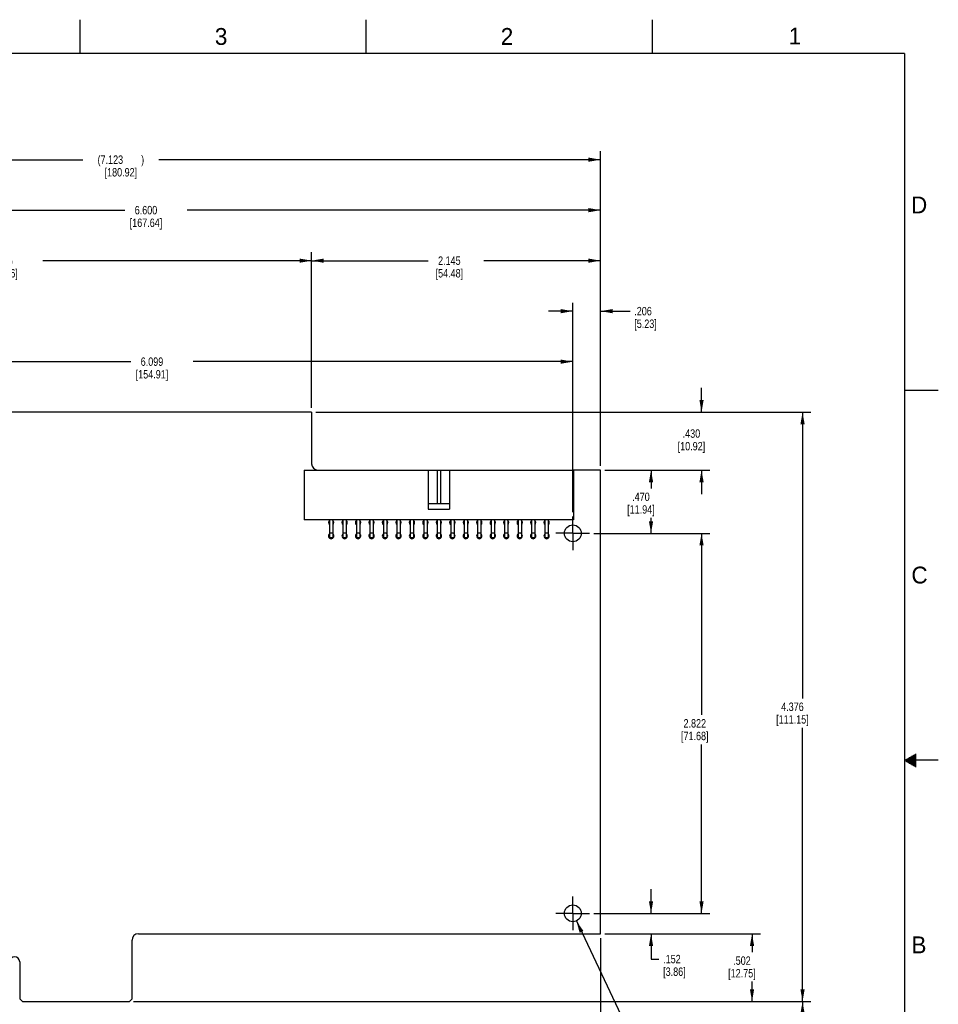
# Model space of a CAD drawing. Header units: inches. Extents: x 0 to 34, y 0 to 22.
# Tile 13 of 13: x 20.4 to 34, y 7.4 to 22. Entities that reach past the tile are written whole.
import ezdxf

# ---------------------------------------------------------------- set-up
doc = ezdxf.new("R2010")
doc.units = ezdxf.units.IN
doc.header["$LTSCALE"] = 1.87
doc.header["$MEASUREMENT"] = 0
doc.linetypes.add('CENTER', pattern=[0.6, 0.375, -0.075, 0.075, -0.075])
doc.layers.get('0').update_dxf_attribs({"linetype": 'CONTINUOUS'})
doc.layers.add('02___PRT_ALL_AXES', color=7, linetype='CONTINUOUS')
doc.layers.add('DIMENSIONS', color=7, linetype='CONTINUOUS')
doc.styles.get("Standard").update_dxf_attribs({"font": 'txt', "width": 0.8})
doc.styles.add('TEXTSTYLE_2', font='txt')
doc.dimstyles.new('DIMSTYLE_1', dxfattribs={"dimtxt": 0.125, "dimasz": 0.18, "dimexe": 0.125, "dimexo": 0.0625, "dimgap": 0.0625, "dimtad": 0, "dimtih": 1, "dimtoh": 1, "dimdec": 3, "dimlfac": 0.5, "dimzin": 4, "dimdsep": 46, "dimtxsty": 'STANDARD', "dimblk": '_FILLED', "dimblk1": '_FILLED', "dimblk2": '_FILLED', "dimcen": 0.09, "dimadec": 0, "dimazin": 0, "dimtp": 0.001, "dimtm": 0.001, "dimtfac": 1, "dimtdec": 3, "dimtofl": 0, "dimtmove": 0, "dimatfit": 3, "dimldrblk": '_FILLED', "dimfxl": 1, "dimtolj": 1, "dimtzin": 4, "dimarcsym": 0})
doc.dimstyles.new('DIMSTYLE_2', dxfattribs={"dimtxt": 0.125, "dimasz": 0.18, "dimexe": 0.125, "dimexo": 0.0625, "dimgap": 0.09, "dimtad": 0, "dimtih": 1, "dimtoh": 1, "dimdec": 3, "dimlfac": 0.5, "dimzin": 4, "dimdsep": 46, "dimtxsty": 'STANDARD', "dimblk": '_FILLED', "dimblk1": '_FILLED', "dimblk2": '_FILLED', "dimcen": 0.09, "dimadec": 0, "dimazin": 0, "dimtp": 0.001, "dimtm": 0.001, "dimtfac": 1, "dimtdec": 3, "dimtofl": 0, "dimtmove": 0, "dimatfit": 2, "dimldrblk": '_FILLED', "dimfxl": 1, "dimtolj": 1, "dimtzin": 4, "dimarcsym": 0})

# ---------------------------------------------------------------- blocks, each defined once
blk = doc.blocks.new('_FILLED')
at = {"color": 0, "linetype": 'BYBLOCK'}
blk.add_solid([(0, 0), (-1, 0.174), (-1, -0.174)], dxfattribs=at)
blk = doc.blocks.new('*D9')
at = {"layer": 'DIMENSIONS', "color": 2, "linetype": 'CONTINUOUS'}
for p, q in [((28.625, 8.615), (29.903, 5.919)), ((29.903, 5.919), (30.02, 5.919))]:
    blk.add_line(p, q, dxfattribs=at)
at = {"layer": 'DIMENSIONS', "color": 2, "linetype": 'CONTINUOUS', "xscale": 0.18, "yscale": 0.18, "zscale": 0.18, "rotation": 115.3588242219}
blk.add_blockref('_FILLED', (28.625, 8.615), dxfattribs=at)
at = {"layer": 'DIMENSIONS', "color": 2, "linetype": 'CONTINUOUS', "insert": (30.083, 5.982), "char_height": 0.125, "width": 1.59167, "attachment_point": 1, "line_spacing_factor": 0.9}
blk.add_mtext('3X \\Fgdt;{\\Fgdt;n}\\Ftxt;.125{\\Ftxt.shx;\\W1.000000;\\H0.125000; }[3.18]', dxfattribs=at)
blk = doc.blocks.new('*D11')
at = {"layer": 'DIMENSIONS', "color": 2, "linetype": 'CONTINUOUS'}
for p, q in [((15.784, 16.234), (15.784, 18.546)), ((24.694, 16.234), (24.694, 18.546)), ((15.784, 18.421), (19.776, 18.421)), ((24.694, 18.421), (20.701, 18.421))]:
    blk.add_line(p, q, dxfattribs=at)
at = {"layer": 'DIMENSIONS', "color": 2, "linetype": 'CONTINUOUS', "xscale": 0.18, "yscale": 0.18, "zscale": 0.18, "rotation": 180}
blk.add_blockref('_FILLED', (15.784, 18.421), dxfattribs=at)
at = {"layer": 'DIMENSIONS', "color": 2, "linetype": 'CONTINUOUS', "xscale": 0.18, "yscale": 0.18, "zscale": 0.18}
blk.add_blockref('_FILLED', (24.694, 18.421), dxfattribs=at)
at = {"layer": 'DIMENSIONS', "color": 2, "linetype": 'CONTINUOUS', "insert": (20.089, 18.484), "char_height": 0.125, "width": 0.8, "attachment_point": 2, "line_spacing_factor": 0.9}
blk.add_mtext('4.455\\P[113.16]', dxfattribs=at)
blk = doc.blocks.new('*D12')
at = {"layer": 'DIMENSIONS', "color": 2, "linetype": 'CONTINUOUS'}
for p, q in [((24.694, 16.234), (24.694, 18.546)), ((28.984, 15.374), (28.984, 18.546)), ((24.694, 18.421), (26.426, 18.421)), ((28.984, 18.421), (27.251, 18.421))]:
    blk.add_line(p, q, dxfattribs=at)
at = {"layer": 'DIMENSIONS', "color": 2, "linetype": 'CONTINUOUS', "xscale": 0.18, "yscale": 0.18, "zscale": 0.18, "rotation": 180}
blk.add_blockref('_FILLED', (24.694, 18.421), dxfattribs=at)
at = {"layer": 'DIMENSIONS', "color": 2, "linetype": 'CONTINUOUS', "xscale": 0.18, "yscale": 0.18, "zscale": 0.18}
blk.add_blockref('_FILLED', (28.984, 18.421), dxfattribs=at)
at = {"layer": 'DIMENSIONS', "color": 2, "linetype": 'CONTINUOUS', "insert": (26.739, 18.484), "char_height": 0.125, "width": 0.7, "attachment_point": 2, "line_spacing_factor": 0.9}
blk.add_mtext('2.145\\P[54.48]', dxfattribs=at)
blk = doc.blocks.new('*D13')
at = {"layer": 'DIMENSIONS', "color": 2, "linetype": 'CONTINUOUS'}
for p, q in [((14.738, 15.803), (14.738, 20.046)), ((28.984, 15.374), (28.984, 20.046)), ((14.738, 19.921), (21.298, 19.921)), ((28.984, 19.921), (22.423, 19.921))]:
    blk.add_line(p, q, dxfattribs=at)
at = {"layer": 'DIMENSIONS', "color": 2, "linetype": 'CONTINUOUS', "xscale": 0.18, "yscale": 0.18, "zscale": 0.18, "rotation": 180}
blk.add_blockref('_FILLED', (14.738, 19.921), dxfattribs=at)
at = {"layer": 'DIMENSIONS', "color": 2, "linetype": 'CONTINUOUS', "xscale": 0.18, "yscale": 0.18, "zscale": 0.18}
blk.add_blockref('_FILLED', (28.984, 19.921), dxfattribs=at)
at = {"layer": 'DIMENSIONS', "color": 2, "linetype": 'CONTINUOUS', "insert": (21.861, 19.984), "char_height": 0.125, "width": 1, "attachment_point": 2, "line_spacing_factor": 0.9}
blk.add_mtext('(7.123{\\Ftxt.shx;\\W2.400000;\\H0.125000; })\\P[180.92]', dxfattribs=at)
blk = doc.blocks.new('*D15')
at = {"layer": 'DIMENSIONS', "color": 2, "linetype": 'CONTINUOUS'}
for p, q in [((16.374, 16.09), (16.374, 17.046)), ((28.572, 14.684), (28.572, 17.046)), ((16.374, 16.921), (22.01, 16.921)), ((28.572, 16.921), (22.935, 16.921))]:
    blk.add_line(p, q, dxfattribs=at)
at = {"layer": 'DIMENSIONS', "color": 2, "linetype": 'CONTINUOUS', "xscale": 0.18, "yscale": 0.18, "zscale": 0.18, "rotation": 180}
blk.add_blockref('_FILLED', (16.374, 16.921), dxfattribs=at)
at = {"layer": 'DIMENSIONS', "color": 2, "linetype": 'CONTINUOUS', "xscale": 0.18, "yscale": 0.18, "zscale": 0.18}
blk.add_blockref('_FILLED', (28.572, 16.921), dxfattribs=at)
at = {"layer": 'DIMENSIONS', "color": 2, "linetype": 'CONTINUOUS', "insert": (22.323, 16.984), "char_height": 0.125, "width": 0.8, "attachment_point": 2, "line_spacing_factor": 0.9}
blk.add_mtext('6.099\\P[154.91]', dxfattribs=at)
blk = doc.blocks.new('*D16')
at = {"layer": 'DIMENSIONS', "color": 2, "linetype": 'CONTINUOUS'}
for p, q in [((28.572, 14.684), (28.572, 17.796)), ((28.984, 15.374), (28.984, 17.796)), ((28.572, 17.671), (28.212, 17.671)), ((28.984, 17.671), (29.422, 17.671))]:
    blk.add_line(p, q, dxfattribs=at)
at = {"layer": 'DIMENSIONS', "color": 2, "linetype": 'CONTINUOUS', "xscale": 0.18, "yscale": 0.18, "zscale": 0.18}
blk.add_blockref('_FILLED', (28.572, 17.671), dxfattribs=at)
at = {"layer": 'DIMENSIONS', "color": 2, "linetype": 'CONTINUOUS', "xscale": 0.18, "yscale": 0.18, "zscale": 0.18, "rotation": 180}
blk.add_blockref('_FILLED', (28.984, 17.671), dxfattribs=at)
at = {"layer": 'DIMENSIONS', "color": 2, "linetype": 'CONTINUOUS', "insert": (29.485, 17.734), "char_height": 0.125, "width": 0.6, "attachment_point": 1, "line_spacing_factor": 0.9}
blk.add_mtext('.206\\P[5.23]', dxfattribs=at)
blk = doc.blocks.new('*D18')
at = {"layer": 'DIMENSIONS', "color": 2, "linetype": 'CONTINUOUS'}
for p, q in [((28.984, 8.361), (28.984, 5.794)), ((15.714, 6.955), (15.714, 5.794)), ((15.714, 5.919), (21.886, 5.919)), ((28.984, 5.919), (22.811, 5.919))]:
    blk.add_line(p, q, dxfattribs=at)
at = {"layer": 'DIMENSIONS', "color": 2, "linetype": 'CONTINUOUS', "xscale": 0.18, "yscale": 0.18, "zscale": 0.18, "rotation": 180}
blk.add_blockref('_FILLED', (15.714, 5.919), dxfattribs=at)
at = {"layer": 'DIMENSIONS', "color": 2, "linetype": 'CONTINUOUS', "xscale": 0.18, "yscale": 0.18, "zscale": 0.18}
blk.add_blockref('_FILLED', (28.984, 5.919), dxfattribs=at)
at = {"layer": 'DIMENSIONS', "color": 2, "linetype": 'CONTINUOUS', "insert": (22.199, 5.982), "char_height": 0.125, "width": 0.8, "attachment_point": 2, "line_spacing_factor": 0.9}
blk.add_mtext('6.635\\P[168.53]', dxfattribs=at)
blk = doc.blocks.new('*D19')
at = {"layer": 'DIMENSIONS', "color": 2, "linetype": 'CONTINUOUS'}
for p, q in [((29.046, 8.423), (31.359, 8.423)), ((31.234, 8.423), (31.234, 8.151)), ((31.234, 7.419), (31.234, 7.713)), ((22.05, 7.419), (31.359, 7.419))]:
    blk.add_line(p, q, dxfattribs=at)
at = {"layer": 'DIMENSIONS', "color": 2, "linetype": 'CONTINUOUS', "xscale": 0.18, "yscale": 0.18, "zscale": 0.18}
for p, rotation in [((31.234, 8.423), 90), ((31.234, 7.419), 270)]:
    blk.add_blockref('_FILLED', p, dxfattribs=dict(at, rotation=rotation))
at = {"layer": 'DIMENSIONS', "color": 2, "linetype": 'CONTINUOUS', "insert": (31.084, 8.088), "char_height": 0.125, "width": 0.7, "attachment_point": 2, "line_spacing_factor": 0.9}
blk.add_mtext('.502\\P[12.75]', dxfattribs=at)
blk = doc.blocks.new('*D20')
at = {"layer": 'DIMENSIONS', "color": 2, "linetype": 'CONTINUOUS'}
for p, q in [((29.734, 8.727), (29.734, 9.087)), ((28.884, 8.727), (29.859, 8.727)), ((29.046, 8.423), (29.859, 8.423)), ((29.734, 8.423), (29.734, 8.049)), ((29.734, 8.049), (29.851, 8.049))]:
    blk.add_line(p, q, dxfattribs=at)
at = {"layer": 'DIMENSIONS', "color": 2, "linetype": 'CONTINUOUS', "xscale": 0.18, "yscale": 0.18, "zscale": 0.18}
for p, rotation in [((29.734, 8.727), 270), ((29.734, 8.423), 90)]:
    blk.add_blockref('_FILLED', p, dxfattribs=dict(at, rotation=rotation))
at = {"layer": 'DIMENSIONS', "color": 2, "linetype": 'CONTINUOUS', "insert": (29.914, 8.111), "char_height": 0.125, "width": 0.6, "attachment_point": 1, "line_spacing_factor": 0.9}
blk.add_mtext('.152\\P[3.86]', dxfattribs=at)
blk = doc.blocks.new('*D21')
at = {"layer": 'DIMENSIONS', "color": 2, "linetype": 'CONTINUOUS'}
for p, q in [((28.884, 14.371), (30.609, 14.371)), ((30.484, 14.371), (30.484, 11.674)), ((30.484, 8.727), (30.484, 11.237)), ((28.884, 8.727), (30.609, 8.727))]:
    blk.add_line(p, q, dxfattribs=at)
at = {"layer": 'DIMENSIONS', "color": 2, "linetype": 'CONTINUOUS', "xscale": 0.18, "yscale": 0.18, "zscale": 0.18}
for p, rotation in [((30.484, 14.371), 90), ((30.484, 8.727), 270)]:
    blk.add_blockref('_FILLED', p, dxfattribs=dict(at, rotation=rotation))
at = {"layer": 'DIMENSIONS', "color": 2, "linetype": 'CONTINUOUS', "insert": (30.384, 11.612), "char_height": 0.125, "width": 0.7, "attachment_point": 2, "line_spacing_factor": 0.9}
blk.add_mtext('2.822\\P[71.68]', dxfattribs=at)
blk = doc.blocks.new('*D22')
at = {"layer": 'DIMENSIONS', "color": 2, "linetype": 'CONTINUOUS'}
for p, q in [((29.046, 15.311), (29.859, 15.311)), ((29.734, 15.311), (29.734, 15.038)), ((29.734, 14.371), (29.734, 14.601)), ((28.884, 14.371), (29.859, 14.371))]:
    blk.add_line(p, q, dxfattribs=at)
at = {"layer": 'DIMENSIONS', "color": 2, "linetype": 'CONTINUOUS', "xscale": 0.18, "yscale": 0.18, "zscale": 0.18}
for p, rotation in [((29.734, 15.311), 90), ((29.734, 14.371), 270)]:
    blk.add_blockref('_FILLED', p, dxfattribs=dict(at, rotation=rotation))
at = {"layer": 'DIMENSIONS', "color": 2, "linetype": 'CONTINUOUS', "insert": (29.584, 14.976), "char_height": 0.125, "width": 0.7, "attachment_point": 2, "line_spacing_factor": 0.9}
blk.add_mtext('.470\\P[11.94]', dxfattribs=at)
blk = doc.blocks.new('*D23')
at = {"layer": 'DIMENSIONS', "color": 2, "linetype": 'CONTINUOUS'}
for p, q in [((30.484, 16.171), (30.484, 16.531)), ((24.756, 16.171), (30.609, 16.171)), ((29.046, 15.311), (30.609, 15.311)), ((30.484, 15.311), (30.484, 14.951))]:
    blk.add_line(p, q, dxfattribs=at)
at = {"layer": 'DIMENSIONS', "color": 2, "linetype": 'CONTINUOUS', "xscale": 0.18, "yscale": 0.18, "zscale": 0.18}
for p, rotation in [((30.484, 16.171), 270), ((30.484, 15.311), 90)]:
    blk.add_blockref('_FILLED', p, dxfattribs=dict(at, rotation=rotation))
at = {"layer": 'DIMENSIONS', "color": 2, "linetype": 'CONTINUOUS', "insert": (30.334, 15.916), "char_height": 0.125, "width": 0.7, "attachment_point": 2, "line_spacing_factor": 0.9}
blk.add_mtext('.430\\P[10.92]', dxfattribs=at)
blk = doc.blocks.new('*D24')
at = {"layer": 'DIMENSIONS', "color": 2, "linetype": 'CONTINUOUS'}
for p, q in [((22.05, 7.419), (32.109, 7.419)), ((31.984, 7.419), (31.984, 7.036)), ((31.984, 6.225), (31.984, 6.599)), ((15.741, 6.225), (32.109, 6.225))]:
    blk.add_line(p, q, dxfattribs=at)
at = {"layer": 'DIMENSIONS', "color": 2, "linetype": 'CONTINUOUS', "xscale": 0.18, "yscale": 0.18, "zscale": 0.18}
for p, rotation in [((31.984, 7.419), 90), ((31.984, 6.225), 270)]:
    blk.add_blockref('_FILLED', p, dxfattribs=dict(at, rotation=rotation))
at = {"layer": 'DIMENSIONS', "color": 2, "linetype": 'CONTINUOUS', "insert": (31.834, 6.974), "char_height": 0.125, "width": 0.7, "attachment_point": 2, "line_spacing_factor": 0.9}
blk.add_mtext('.597\\P[15.17]', dxfattribs=at)
blk = doc.blocks.new('*D25')
at = {"layer": 'DIMENSIONS', "color": 2, "linetype": 'CONTINUOUS'}
for p, q in [((24.756, 16.171), (32.109, 16.171)), ((31.984, 16.171), (31.984, 11.92)), ((31.984, 7.419), (31.984, 11.483)), ((22.05, 7.419), (32.109, 7.419))]:
    blk.add_line(p, q, dxfattribs=at)
at = {"layer": 'DIMENSIONS', "color": 2, "linetype": 'CONTINUOUS', "xscale": 0.18, "yscale": 0.18, "zscale": 0.18}
for p, rotation in [((31.984, 16.171), 90), ((31.984, 7.419), 270)]:
    blk.add_blockref('_FILLED', p, dxfattribs=dict(at, rotation=rotation))
at = {"layer": 'DIMENSIONS', "color": 2, "linetype": 'CONTINUOUS', "insert": (31.834, 11.858), "char_height": 0.125, "width": 0.8, "attachment_point": 2, "line_spacing_factor": 0.9}
blk.add_mtext('4.376\\P[111.15]', dxfattribs=at)
blk = doc.blocks.new('*D26')
at = {"layer": 'DIMENSIONS', "color": 2, "linetype": 'CONTINUOUS'}
for p, q in [((15.784, 16.234), (15.784, 19.296)), ((15.784, 19.171), (21.921, 19.171)), ((28.984, 19.171), (22.846, 19.171)), ((28.984, 15.374), (28.984, 19.296))]:
    blk.add_line(p, q, dxfattribs=at)
at = {"layer": 'DIMENSIONS', "color": 2, "linetype": 'CONTINUOUS', "xscale": 0.18, "yscale": 0.18, "zscale": 0.18, "rotation": 180}
blk.add_blockref('_FILLED', (15.784, 19.171), dxfattribs=at)
at = {"layer": 'DIMENSIONS', "color": 2, "linetype": 'CONTINUOUS', "xscale": 0.18, "yscale": 0.18, "zscale": 0.18}
blk.add_blockref('_FILLED', (28.984, 19.171), dxfattribs=at)
at = {"layer": 'DIMENSIONS', "color": 2, "linetype": 'CONTINUOUS', "insert": (22.234, 19.234), "char_height": 0.125, "width": 0.8, "attachment_point": 2, "line_spacing_factor": 0.9}
blk.add_mtext('6.600\\P[167.64]', dxfattribs=at)

msp = doc.modelspace()

# ---------------------------------------------------------------- linework, layer by layer
at = {"color": 2, "linetype": 'CONTINUOUS'}
for p, q in [((21.25, 22), (21.25, 21.5)), ((25.5, 22), (25.5, 21.5)), ((29.75, 22), (29.75, 21.5)), ((33.5, 16.5), (34, 16.5)), ((34, 11), (33.5, 11)), ((33.5173, 11.01), (33.6697, 11.01)), ((33.5173, 10.99), (33.6697, 10.99)), ((33.5347, 11.02), (33.6697, 11.02)), ((33.5347, 10.98), (33.6697, 10.98)), ((33.552, 11.03), (33.6697, 11.03)), ((33.552, 10.97), (33.6697, 10.97)), ((33.5693, 11.04), (33.6697, 11.04)), ((33.5866, 11.05), (33.6697, 11.05)), ((33.6039, 11.06), (33.6697, 11.06)), ((33.6213, 11.07), (33.6697, 11.07)), ((33.6386, 11.08), (33.6697, 11.08)), ((33.6559, 11.09), (33.6697, 11.09)), ((33.5693, 10.96), (33.6697, 10.96)), ((33.5866, 10.95), (33.6697, 10.95)), ((33.6039, 10.94), (33.6697, 10.94)), ((33.6213, 10.93), (33.6697, 10.93)), ((33.6386, 10.92), (33.6697, 10.92)), ((33.6559, 10.91), (33.6697, 10.91))]:
    msp.add_line(p, q, dxfattribs=at)
at = {"color": 7, "linetype": 'CONTINUOUS'}
for p, q in [((24.6937, 16.1715), (15.7837, 16.1715)), ((24.6937, 16.1715), (24.6937, 15.4055)), ((24.5837, 15.3115), (24.5837, 14.5715)), ((24.5837, 15.3115), (28.5837, 15.3115)), ((26.4237, 15.3115), (26.4237, 14.7315)), ((26.5587, 15.3115), (26.5587, 14.8115)), ((26.6087, 15.3115), (26.6087, 14.8115)), ((26.7437, 15.3115), (26.7437, 14.7315)), ((28.5837, 15.3115), (28.5837, 14.5715)), ((26.7437, 14.8115), (26.4237, 14.8115)), ((26.4237, 14.7315), (26.7437, 14.7315)), ((28.5837, 14.5715), (24.5837, 14.5715)), ((24.9587, 14.5715), (24.9587, 14.3065)), ((25.0087, 14.5715), (25.0087, 14.3065)), ((25.1587, 14.5715), (25.1587, 14.3065)), ((25.2087, 14.5715), (25.2087, 14.3065)), ((25.3587, 14.5715), (25.3587, 14.3065)), ((25.4087, 14.5715), (25.4087, 14.3065)), ((25.5587, 14.5715), (25.5587, 14.3065)), ((25.6087, 14.5715), (25.6087, 14.3065)), ((25.7587, 14.5715), (25.7587, 14.3065)), ((25.8087, 14.5715), (25.8087, 14.3065)), ((25.9587, 14.5715), (25.9587, 14.3065)), ((26.0087, 14.5715), (26.0087, 14.3065)), ((26.1587, 14.5715), (26.1587, 14.3065)), ((26.2087, 14.5715), (26.2087, 14.3065)), ((26.3587, 14.5715), (26.3587, 14.3065)), ((26.4087, 14.5715), (26.4087, 14.3065)), ((26.5587, 14.5715), (26.5587, 14.3065)), ((26.6087, 14.5715), (26.6087, 14.3065)), ((26.7587, 14.5715), (26.7587, 14.3065)), ((26.8087, 14.5715), (26.8087, 14.3065)), ((26.9587, 14.5715), (26.9587, 14.3065)), ((27.0087, 14.5715), (27.0087, 14.3065)), ((27.1587, 14.5715), (27.1587, 14.3065)), ((27.2087, 14.5715), (27.2087, 14.3065)), ((27.3587, 14.5715), (27.3587, 14.3065)), ((27.4087, 14.5715), (27.4087, 14.3065)), ((27.5587, 14.5715), (27.5587, 14.3065)), ((27.6087, 14.5715), (27.6087, 14.3065)), ((27.7587, 14.5715), (27.7587, 14.3065)), ((27.8087, 14.5715), (27.8087, 14.3065)), ((27.9587, 14.5715), (27.9587, 14.3065)), ((28.0087, 14.5715), (28.0087, 14.3065)), ((28.1587, 14.5715), (28.1587, 14.3065)), ((28.2087, 14.5715), (28.2087, 14.3065)), ((25.0087, 14.3715), (24.9587, 14.3715)), ((25.2087, 14.3715), (25.1587, 14.3715)), ((25.4087, 14.3715), (25.3587, 14.3715)), ((25.6087, 14.3715), (25.5587, 14.3715)), ((25.8087, 14.3715), (25.7587, 14.3715)), ((26.0087, 14.3715), (25.9587, 14.3715)), ((26.2087, 14.3715), (26.1587, 14.3715)), ((26.4087, 14.3715), (26.3587, 14.3715)), ((26.6087, 14.3715), (26.5587, 14.3715)), ((26.8087, 14.3715), (26.7587, 14.3715)), ((27.0087, 14.3715), (26.9587, 14.3715)), ((27.2087, 14.3715), (27.1587, 14.3715)), ((27.4087, 14.3715), (27.3587, 14.3715)), ((27.6087, 14.3715), (27.5587, 14.3715)), ((27.8087, 14.3715), (27.7587, 14.3715)), ((28.0087, 14.3715), (27.9587, 14.3715)), ((28.2087, 14.3715), (28.1587, 14.3715)), ((25.0087, 14.3065), (24.9587, 14.3065)), ((25.2087, 14.3065), (25.1587, 14.3065)), ((25.4087, 14.3065), (25.3587, 14.3065)), ((25.6087, 14.3065), (25.5587, 14.3065)), ((25.8087, 14.3065), (25.7587, 14.3065)), ((26.0087, 14.3065), (25.9587, 14.3065)), ((26.2087, 14.3065), (26.1587, 14.3065)), ((26.4087, 14.3065), (26.3587, 14.3065)), ((26.6087, 14.3065), (26.5587, 14.3065)), ((26.8087, 14.3065), (26.7587, 14.3065)), ((27.0087, 14.3065), (26.9587, 14.3065)), ((27.2087, 14.3065), (27.1587, 14.3065)), ((27.4087, 14.3065), (27.3587, 14.3065)), ((27.6087, 14.3065), (27.5587, 14.3065)), ((27.8087, 14.3065), (27.7587, 14.3065)), ((28.0087, 14.3065), (27.9587, 14.3065)), ((28.2087, 14.3065), (28.1587, 14.3065)), ((22.1217, 8.4235), (28.9837, 8.4235)), ((22.0277, 7.4595), (22.0277, 8.3295)), ((20.3587, 8.0065), (20.3587, 7.4595)), ((20.3987, 7.4195), (20.3587, 7.4595)), ((22.0277, 7.4595), (21.9877, 7.4195)), ((20.3987, 7.4195), (21.9877, 7.4195))]:
    msp.add_line(p, q, dxfattribs=at)
at = {"color": 7, "linetype": 'CONTINUOUS', "const_width": 0.02}
for points in [[(33.5, 21.5), (0.5, 21.5)], [(33.5, 0.5), (33.5, 21.5)]]:
    msp.add_lwpolyline(points, dxfattribs=at)
at = {"color": 7, "linetype": 'CONTINUOUS'}
for centre, radius, start, end in [((24.7877, 15.4055), 0.094, 180, 270), ((22.1217, 8.3295), 0.094, 90, 180), ((20.2837, 8.0065), 0.075, 0, 180)]:
    msp.add_arc(centre, radius, start, end, dxfattribs=at)
at = {"layer": '02___PRT_ALL_AXES', "color": 7, "linetype": 'CONTINUOUS'}
for p, q in [((28.9837, 15.3115), (28.5837, 15.3115)), ((28.9837, 8.4235), (28.9837, 15.3115))]:
    msp.add_line(p, q, dxfattribs=at)
at = {"layer": '02___PRT_ALL_AXES', "color": 7, "linetype": 'CENTER'}
for p, q in [((28.5717, 14.3715), (28.5717, 14.6215)), ((28.5717, 14.3715), (28.3217, 14.3715)), ((28.5717, 14.3715), (28.8217, 14.3715)), ((28.5717, 14.3715), (28.5717, 14.1215)), ((28.5717, 8.7275), (28.5717, 8.9775)), ((28.5717, 8.7275), (28.3217, 8.7275)), ((28.5717, 8.7275), (28.8217, 8.7275)), ((28.5717, 8.7275), (28.5717, 8.4775))]:
    msp.add_line(p, q, dxfattribs=at)
at = {"layer": '02___PRT_ALL_AXES', "color": 7, "linetype": 'CONTINUOUS'}
for centre in [(28.5717, 14.3715), (28.5717, 8.7275)]:
    msp.add_circle(centre, 0.125, dxfattribs=at)
for centre, start, end in [((24.9837, 14.5315), 128.57143, 231.2932), ((24.9837, 14.5315), 308.7068, 51.2932), ((25.1837, 14.5315), 128.57143, 231.2932), ((25.1837, 14.5315), 308.7068, 51.2932), ((25.3837, 14.5315), 128.57143, 231.2932), ((25.3837, 14.5315), 308.7068, 51.2932), ((25.5837, 14.5315), 128.57143, 231.2932), ((25.5837, 14.5315), 308.7068, 51.2932), ((25.7837, 14.5315), 128.57143, 231.2932), ((25.7837, 14.5315), 308.7068, 51.2932), ((25.9837, 14.5315), 128.57143, 231.2932), ((25.9837, 14.5315), 308.7068, 51.2932), ((26.1837, 14.5315), 128.57143, 231.2932), ((26.1837, 14.5315), 308.7068, 51.2932), ((26.3837, 14.5315), 128.57143, 231.2932), ((26.3837, 14.5315), 308.7068, 51.2932), ((26.5837, 14.5315), 128.57143, 231.2932), ((26.5837, 14.5315), 308.7068, 51.2932), ((26.7837, 14.5315), 128.57143, 231.2932), ((26.7837, 14.5315), 308.7068, 51.2932), ((26.9837, 14.5315), 128.57143, 231.2932), ((26.9837, 14.5315), 308.7068, 51.2932), ((27.1837, 14.5315), 128.57143, 231.2932), ((27.1837, 14.5315), 308.7068, 51.2932), ((27.3837, 14.5315), 128.57143, 231.2932), ((27.3837, 14.5315), 308.7068, 51.2932), ((27.5837, 14.5315), 128.57143, 231.2932), ((27.5837, 14.5315), 308.7068, 51.2932), ((27.7837, 14.5315), 128.57143, 231.2932), ((27.7837, 14.5315), 308.7068, 51.2932), ((27.9837, 14.5315), 128.57143, 231.2932), ((27.9837, 14.5315), 308.7068, 51.2932), ((28.1837, 14.5315), 128.57143, 231.2932), ((28.1837, 14.5315), 308.7068, 51.2932), ((24.9837, 14.3315), 128.57143, 51.2932), ((25.1837, 14.3315), 128.57143, 51.2932), ((25.3837, 14.3315), 128.57143, 51.2932), ((25.5837, 14.3315), 128.57143, 51.2932), ((25.7837, 14.3315), 128.57143, 51.2932), ((25.9837, 14.3315), 128.57143, 51.2932), ((26.1837, 14.3315), 128.57143, 51.2932), ((26.3837, 14.3315), 128.57143, 51.2932), ((26.5837, 14.3315), 128.57143, 51.2932), ((26.7837, 14.3315), 128.57143, 51.2932), ((26.9837, 14.3315), 128.57143, 51.2932), ((27.1837, 14.3315), 128.57143, 51.2932), ((27.3837, 14.3315), 128.57143, 51.2932), ((27.5837, 14.3315), 128.57143, 51.2932), ((27.7837, 14.3315), 128.57143, 51.2932), ((27.9837, 14.3315), 128.57143, 51.2932), ((28.1837, 14.3315), 128.57143, 51.2932)]:
    msp.add_arc(centre, 0.04, start, end, dxfattribs=at)

# ---------------------------------------------------------------- texts
at = {"color": 2, "linetype": 'CONTINUOUS', "char_height": 0.25, "width": 0.25, "attachment_point": 1, "line_spacing_factor": 0.9, "style": 'TEXTSTYLE_2'}
for s, insert in [('3', (23.257, 21.8759)), ('2', (27.5025, 21.8762)), ('1', (31.7781, 21.8826)), ('D', (33.5947, 19.3736)), ('C', (33.6004, 13.8767)), ('B', (33.6006, 8.3845))]:
    msp.add_mtext(s, dxfattribs=dict(at, insert=insert))

# ---------------------------------------------------------------- dimensions: what is measured, and where the dimension line sits
at = {"layer": 'DIMENSIONS', "color": 2, "linetype": 'CONTINUOUS'}
dim = msp.add_linear_dim(base=(14.7376, 19.9215), p1=(28.9837, 15.3115), p2=(14.7376, 15.7407), angle=180, text='(<>)', dimstyle='DIMSTYLE_1', dxfattribs=at)
dim.commit()
dim.dimension.update_dxf_attribs({"geometry": '*D13', "text_midpoint": (21.8607, 19.8277), "dimtype": 160})
for base, p1, p2, picture, middle in [((28.9837, 19.1715), (15.7837, 16.1715), (28.9837, 15.3115), '*D26', (22.3837, 19.0777)), ((24.6937, 18.4215), (15.7837, 16.1715), (24.6937, 16.1715), '*D11', (20.2387, 18.3277)), ((28.9837, 18.4215), (24.6937, 16.1715), (28.9837, 15.3115), '*D12', (26.8387, 18.3277)), ((28.9837, 17.6715), (28.5717, 14.6215), (28.9837, 15.3115), '*D16', (29.7848, 17.5777)), ((28.5717, 16.9215), (16.3737, 16.0275), (28.5717, 14.6215), '*D15', (22.4727, 16.8277)), ((28.9837, 5.9195), (15.7137, 7.0177), (28.9837, 8.4235), '*D18', (22.3487, 5.8257))]:
    dim = msp.add_linear_dim(base=base, p1=p1, p2=p2, dimstyle='DIMSTYLE_1', dxfattribs=at)
    dim.commit()
    dim.dimension.update_dxf_attribs({"geometry": picture, "text_midpoint": middle, "dimtype": 160})
for base, p1, p2, angle, picture, middle in [((30.4837, 16.1715), (28.9837, 15.3115), (24.6937, 16.1715), 90, '*D23', (30.4837, 15.7594)), ((31.9837, 7.4195), (24.6937, 16.1715), (21.9877, 7.4195), 270, '*D25', (31.9837, 11.7017)), ((29.7337, 15.3115), (28.8217, 14.3715), (28.9837, 15.3115), 90, '*D22', (29.7337, 14.8194)), ((30.4837, 14.3715), (28.8217, 8.7275), (28.8217, 14.3715), 90, '*D21', (30.4837, 11.4557)), ((29.7337, 8.7275), (28.9837, 8.4235), (28.8217, 8.7275), 90, '*D20', (30.2137, 7.9552)), ((31.2337, 8.4235), (21.9877, 7.4195), (28.9837, 8.4235), 90, '*D19', (31.2337, 7.9319)), ((31.9837, 6.2248), (21.9877, 7.4195), (15.679, 6.2248), 270, '*D24', (31.9837, 6.8177))]:
    dim = msp.add_linear_dim(base=base, p1=p1, p2=p2, angle=angle, dimstyle='DIMSTYLE_1', dxfattribs=at)
    dim.commit()
    dim.dimension.update_dxf_attribs({"geometry": picture, "text_midpoint": middle, "dimtype": 160})
dim = msp.add_diameter_dim_2p(p1=(28.6252, 8.6145), p2=(28.5181, 8.8404), text='3X %%c<>', dimstyle='DIMSTYLE_2', override={"dimpost": '<>'}, dxfattribs=at)
dim.commit()
dim.dimension.update_dxf_attribs({"geometry": '*D9', "text_midpoint": (30.8784, 5.9195), "dimtype": 163})

doc.saveas('drawing.dxf')
